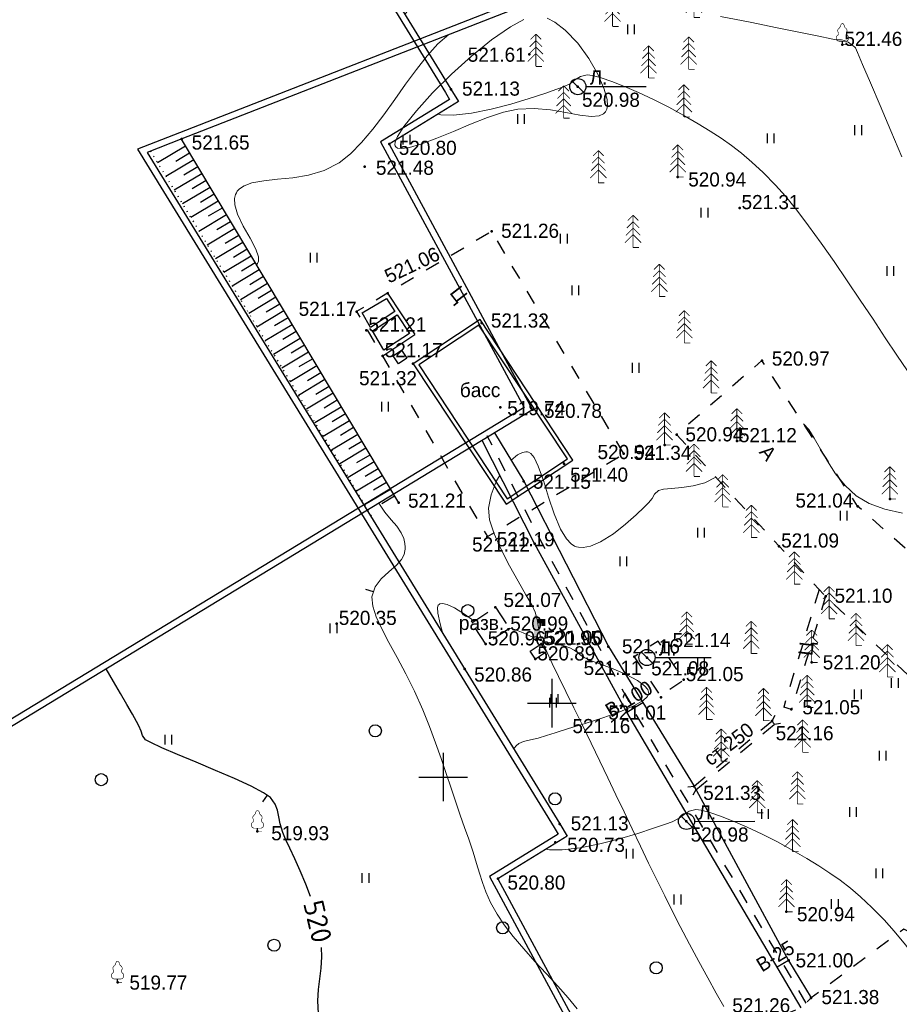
# Model space of a CAD drawing. Header units: millimetres. Extents: x 767170 to 66149698, y -983507 to 2493658.
# Tile 113 of 226: x 1940907 to 1995281, y -523785 to -462903. Entities that reach past the tile are written whole.
import ezdxf

# ---------------------------------------------------------------- set-up
doc = ezdxf.new("R2010")
doc.units = ezdxf.units.MM
for name, pattern in [('Д_ТРОТ_ТРУБА', [3, 1.5, -1.5]), ('ДОРОГИ_СТРОЯЩ', [9, 8, -1]), ('ЗД_СТР_РАЗВ', [3, 2, -1]), ('Контура низ откосов  Штриховая 0.1-0.5 - - - - - - -', [0.6, 0.1, -0.5])]:
    doc.linetypes.add(name, pattern=pattern)
for name, color, linetype in [('(001) Сетка', 92, 'Continuous'), ('(004) Точки рельефа', 7, 'Continuous'), ('(004a) Точки рельефа (отк.)', 7, 'Continuous'), ('(007) Здания', 7, 'Continuous'), ('(011) Колодцы', 7, 'Continuous'), ('(014) Водопровод', 5, 'ИК_Водопровод -------в--------'), ('(022) Возд. Линии', 7, 'Continuous'), ('(025) Дорога', 7, 'Continuous'), ('(027) Гидрография', 7, 'Continuous'), ('(028) Гидротехн.', 7, 'Continuous'), ('(031) Горизонтали', 42, 'Continuous'), ('(035) Откосы', 7, 'Continuous'), ('(036) Растительность', 7, 'Continuous'), ('(038) Деревья', 7, 'Continuous'), ('(040) Ограда', 7, 'Continuous'), ('C-TOPO-MAJR', 9, 'Continuous')]:
    doc.layers.add(name, color=color, linetype=linetype)
doc.layers.add('(032) Горизонтали утолщенные', color=32, linetype='Continuous', lineweight=30)
doc.layers.add('(042) Бергштрих', color=32, linetype='Continuous', lineweight=30)
doc.styles.add('BM-431', font='txt')
doc.styles.add('D-431', font='txt')
doc.styles.add('S', font='txtwr', dxfattribs={"oblique": 15})
doc.styles.get("Standard").update_dxf_attribs({"font": 'isocpeui.ttf'})
doc.styles.add('СПДС', font='isocpeur.ttf')
doc.linetypes.add('GAZ_VOZDUSH', pattern='A,1,-2,["~",Standard,S=3,R=0,X=-1.5,Y=-1.5],-1,10', length=14)
doc.linetypes.add('ИК_Водопровод -------в--------', pattern='A,9,-0.6,["В",Standard,S=1.2,R=0,X=0,Y=-0.6],-1.2', length=10.8)
doc.linetypes.add('ОГРАДА_БЕТ', pattern='A,4,["|",Standard,S=0.8,R=0,X=0,Y=-0.8],4', length=8)
doc.linetypes.add('ПОДПОРНАЯ СТЕНКА', pattern='A,2,["V",Standard,S=1.2,R=0,X=0,Y=-1.2],0.2,["V",Standard,S=0.8,R=0,X=0,Y=-0.8],0.25,["V",Standard,S=0.3,R=0,X=0,Y=-0.3],0.25', length=2.7)

# ---------------------------------------------------------------- blocks, each defined once
blk = doc.blocks.new('ell')
at = {"const_width": 0.05}
for points in [[(0, 2), (-0.329, 1.671)], [(0, 0), (0, 2)], [(0, 2), (0.329, 1.671)], [(0, 1.2), (-0.443, 0.757)], [(0, 1.6), (-0.386, 1.214)], [(0, 1.6), (0.386, 1.214)], [(0, 1.2), (0.443, 0.757)], [(0, 0.8), (-0.5, 0.3)], [(0, 0.8), (0.5, 0.3)], [(0, 0), (0.375, 0)]]:
    blk.add_lwpolyline(points, dxfattribs=at)
blk = doc.blocks.new('d')
at = {"layer": '(038) Деревья'}
blk.add_ellipse((0, 0), major_axis=(0.265, 0.265), ratio=1, start_param=5.497787, end_param=11.780972, dxfattribs=at)
blk = doc.blocks.new('I04010')
for p, q in [((-0.412273, 0.007146), (-0.412273, 1.207146)), ((0.387727, 1.207146), (0.387727, 0.007146))]:
    blk.add_line(p, q)
blk = doc.blocks.new('Setka')
at = {"layer": '(001) Сетка'}
for p, q in [((0, 1.5), (0, -1.5)), ((-1.5, 0), (1.5, 0))]:
    blk.add_line(p, q, dxfattribs=at)
blk = doc.blocks.new('karagach-flat-5')
at = {"layer": '(038) Деревья', "const_width": 0.0375}
for points in [[(0, 1.312, 0.246034), (-0.117, 1.159, 0.489079)], [(0, 1.312, -0.246034), (0.117, 1.159, -0.489079)], [(-0.315, 0.559, 0.383603), (-0.255, 0.753, 0.352912)], [(-0.208, 1.009, 0.430853), (-0.255, 0.753, 0.548276)], [(-0.208, 1.009, 0.181567), (-0.117, 1.159, 0.303004)], [(0.208, 1.009, -0.181567), (0.117, 1.159, -0.303004)], [(0.208, 1.009, -0.430853), (0.255, 0.753, -0.548276)], [(0.315, 0.559, -0.383603), (0.255, 0.753, -0.352912)], [(-0.315, 0.559, 0.626949), (-0.218, 0.206, 0.702465)], [(0.315, 0.559, -0.626949), (0.218, 0.206, -0.702465)]]:
    blk.add_lwpolyline(points, format="xyb", dxfattribs=at)
for points in [[(0, 0.206), (-0.218, 0.206)], [(0, 0), (0, 0.206)], [(0, 0.206), (0.218, 0.206)], [(0, 0), (0.281, 0)]]:
    blk.add_lwpolyline(points, dxfattribs=at)
at = {"layer": '(038) Деревья'}
blk.add_lwpolyline([(0, 0), (0, 0.206)], dxfattribs=at)
blk = doc.blocks.new('I03040-flat-1')
at = {"layer": '(028) Гидротехн.'}
blk.add_line((0, 0), (0.4, 0), dxfattribs=at)
for points in [[(-0.025, -0.005), (0.225, -0.005), (-0.025, 1.475), (0.225, 1.475)], [(0.2, 1.26), (0.2, 1.01), (0.68, 1.26), (0.43, 1.01)], [(0.68, 1.26), (0.43, 1.01), (0.68, 0.845), (0.43, 0.845)]]:
    blk.add_trace(points, dxfattribs=at)
at = {"color": 4, "style": 'S', "oblique": 15}
blk.add_attdef('Z', (0.982, -0.055), '', height=1, dxfattribs=at)
blk = doc.blocks.new('I01171-flat-2')
at = {"layer": '(011) Колодцы'}
blk.add_line((-0.361, 0.349), (0.351, -0.349), dxfattribs=at)
blk.add_circle((0, 0), 0.5, dxfattribs=at)
at = {"color": 4, "style": 'S', "oblique": 15}
blk.add_attdef('Z', (0.808, -0.547), '', height=1, dxfattribs=at)
blk = doc.blocks.new('ell-flat-3')
at = {"layer": '(038) Деревья', "const_width": 0.05}
for points in [[(0, 2), (-0.329, 1.671)], [(0, 0), (0, 2)], [(0, 2), (0.329, 1.671)], [(0, 1.2), (-0.443, 0.757)], [(0, 1.6), (-0.386, 1.214)], [(0, 1.6), (0.386, 1.214)], [(0, 1.2), (0.443, 0.757)], [(0, 0.8), (-0.5, 0.3)], [(0, 0.8), (0.5, 0.3)], [(0, 0), (0.375, 0)]]:
    blk.add_lwpolyline(points, dxfattribs=at)
blk = doc.blocks.new('ell-flat-4')
at = {"layer": '(038) Деревья', "const_width": 0.05}
for points in [[(0, 2), (-0.329, 1.671)], [(0, 0), (0, 2)], [(0, 2), (0.329, 1.671)], [(0, 1.2), (-0.443, 0.757)], [(0, 1.6), (-0.386, 1.214)], [(0, 1.6), (0.386, 1.214)], [(0, 1.2), (0.443, 0.757)], [(0, 0.8), (-0.5, 0.3)], [(0, 0.8), (0.5, 0.3)], [(0, 0), (0.375, 0)]]:
    blk.add_lwpolyline(points, dxfattribs=at)
blk = doc.blocks.new('ell-flat-5')
at = {"layer": '(038) Деревья', "const_width": 0.05}
for points in [[(0, 2), (-0.329, 1.671)], [(0, 0), (0, 2)], [(0, 2), (0.329, 1.671)], [(0, 1.2), (-0.443, 0.757)], [(0, 1.6), (-0.386, 1.214)], [(0, 1.6), (0.386, 1.214)], [(0, 1.2), (0.443, 0.757)], [(0, 0.8), (-0.5, 0.3)], [(0, 0.8), (0.5, 0.3)], [(0, 0), (0.375, 0)]]:
    blk.add_lwpolyline(points, dxfattribs=at)
blk = doc.blocks.new('ell-flat-6')
at = {"layer": '(038) Деревья', "const_width": 0.05}
for points in [[(0, 2), (-0.329, 1.671)], [(0, 0), (0, 2)], [(0, 2), (0.329, 1.671)], [(0, 1.2), (-0.443, 0.757)], [(0, 1.6), (-0.386, 1.214)], [(0, 1.6), (0.386, 1.214)], [(0, 1.2), (0.443, 0.757)], [(0, 0.8), (-0.5, 0.3)], [(0, 0.8), (0.5, 0.3)], [(0, 0), (0.375, 0)]]:
    blk.add_lwpolyline(points, dxfattribs=at)
blk = doc.blocks.new('ell-flat-7')
at = {"layer": '(038) Деревья', "const_width": 0.05}
for points in [[(0, 2), (-0.329, 1.671)], [(0, 0), (0, 2)], [(0, 2), (0.329, 1.671)], [(0, 1.2), (-0.443, 0.757)], [(0, 1.6), (-0.386, 1.214)], [(0, 1.6), (0.386, 1.214)], [(0, 1.2), (0.443, 0.757)], [(0, 0.8), (-0.5, 0.3)], [(0, 0.8), (0.5, 0.3)], [(0, 0), (0.375, 0)]]:
    blk.add_lwpolyline(points, dxfattribs=at)
blk = doc.blocks.new('ell-flat-8')
at = {"layer": '(038) Деревья', "const_width": 0.05}
for points in [[(0, 2), (-0.329, 1.671)], [(0, 0), (0, 2)], [(0, 2), (0.329, 1.671)], [(0, 1.2), (-0.443, 0.757)], [(0, 1.6), (-0.386, 1.214)], [(0, 1.6), (0.386, 1.214)], [(0, 1.2), (0.443, 0.757)], [(0, 0.8), (-0.5, 0.3)], [(0, 0.8), (0.5, 0.3)], [(0, 0), (0.375, 0)]]:
    blk.add_lwpolyline(points, dxfattribs=at)
blk = doc.blocks.new('ell-flat-9')
at = {"layer": '(038) Деревья', "const_width": 0.05}
for points in [[(0, 2), (-0.329, 1.671)], [(0, 0), (0, 2)], [(0, 2), (0.329, 1.671)], [(0, 1.2), (-0.443, 0.757)], [(0, 1.6), (-0.386, 1.214)], [(0, 1.6), (0.386, 1.214)], [(0, 1.2), (0.443, 0.757)], [(0, 0.8), (-0.5, 0.3)], [(0, 0.8), (0.5, 0.3)], [(0, 0), (0.375, 0)]]:
    blk.add_lwpolyline(points, dxfattribs=at)
blk = doc.blocks.new('ell-flat-10')
at = {"layer": '(038) Деревья', "const_width": 0.05}
for points in [[(0, 2), (-0.329, 1.671)], [(0, 0), (0, 2)], [(0, 2), (0.329, 1.671)], [(0, 1.2), (-0.443, 0.757)], [(0, 1.6), (-0.386, 1.214)], [(0, 1.6), (0.386, 1.214)], [(0, 1.2), (0.443, 0.757)], [(0, 0.8), (-0.5, 0.3)], [(0, 0.8), (0.5, 0.3)], [(0, 0), (0.375, 0)]]:
    blk.add_lwpolyline(points, dxfattribs=at)
blk = doc.blocks.new('ell-flat-11')
at = {"layer": '(038) Деревья', "const_width": 0.05}
for points in [[(0, 2), (-0.329, 1.671)], [(0, 0), (0, 2)], [(0, 2), (0.329, 1.671)], [(0, 1.2), (-0.443, 0.757)], [(0, 1.6), (-0.386, 1.214)], [(0, 1.6), (0.386, 1.214)], [(0, 1.2), (0.443, 0.757)], [(0, 0.8), (-0.5, 0.3)], [(0, 0.8), (0.5, 0.3)], [(0, 0), (0.375, 0)]]:
    blk.add_lwpolyline(points, dxfattribs=at)
blk = doc.blocks.new('ell-flat-12')
at = {"layer": '(038) Деревья', "const_width": 0.05}
for points in [[(0, 2), (-0.329, 1.671)], [(0, 0), (0, 2)], [(0, 2), (0.329, 1.671)], [(0, 1.2), (-0.443, 0.757)], [(0, 1.6), (-0.386, 1.214)], [(0, 1.6), (0.386, 1.214)], [(0, 1.2), (0.443, 0.757)], [(0, 0.8), (-0.5, 0.3)], [(0, 0.8), (0.5, 0.3)], [(0, 0), (0.375, 0)]]:
    blk.add_lwpolyline(points, dxfattribs=at)
blk = doc.blocks.new('ell-flat-13')
at = {"layer": '(038) Деревья', "const_width": 0.05}
for points in [[(0, 2), (-0.329, 1.671)], [(0, 0), (0, 2)], [(0, 2), (0.329, 1.671)], [(0, 1.2), (-0.443, 0.757)], [(0, 1.6), (-0.386, 1.214)], [(0, 1.6), (0.386, 1.214)], [(0, 1.2), (0.443, 0.757)], [(0, 0.8), (-0.5, 0.3)], [(0, 0.8), (0.5, 0.3)], [(0, 0), (0.375, 0)]]:
    blk.add_lwpolyline(points, dxfattribs=at)
blk = doc.blocks.new('ell-flat-14')
at = {"layer": '(038) Деревья', "const_width": 0.05}
for points in [[(0, 2), (-0.329, 1.671)], [(0, 0), (0, 2)], [(0, 2), (0.329, 1.671)], [(0, 1.2), (-0.443, 0.757)], [(0, 1.6), (-0.386, 1.214)], [(0, 1.6), (0.386, 1.214)], [(0, 1.2), (0.443, 0.757)], [(0, 0.8), (-0.5, 0.3)], [(0, 0.8), (0.5, 0.3)], [(0, 0), (0.375, 0)]]:
    blk.add_lwpolyline(points, dxfattribs=at)
blk = doc.blocks.new('ell-flat-15')
at = {"layer": '(038) Деревья', "const_width": 0.05}
for points in [[(0, 2), (-0.329, 1.671)], [(0, 0), (0, 2)], [(0, 2), (0.329, 1.671)], [(0, 1.2), (-0.443, 0.757)], [(0, 1.6), (-0.386, 1.214)], [(0, 1.6), (0.386, 1.214)], [(0, 1.2), (0.443, 0.757)], [(0, 0.8), (-0.5, 0.3)], [(0, 0.8), (0.5, 0.3)], [(0, 0), (0.375, 0)]]:
    blk.add_lwpolyline(points, dxfattribs=at)
blk = doc.blocks.new('ell-flat-16')
at = {"layer": '(038) Деревья', "const_width": 0.05}
for points in [[(0, 2), (-0.329, 1.671)], [(0, 0), (0, 2)], [(0, 2), (0.329, 1.671)], [(0, 1.2), (-0.443, 0.757)], [(0, 1.6), (-0.386, 1.214)], [(0, 1.6), (0.386, 1.214)], [(0, 1.2), (0.443, 0.757)], [(0, 0.8), (-0.5, 0.3)], [(0, 0.8), (0.5, 0.3)], [(0, 0), (0.375, 0)]]:
    blk.add_lwpolyline(points, dxfattribs=at)
blk = doc.blocks.new('ell-flat-17')
at = {"layer": '(038) Деревья', "const_width": 0.05}
for points in [[(0, 2), (-0.329, 1.671)], [(0, 0), (0, 2)], [(0, 2), (0.329, 1.671)], [(0, 1.2), (-0.443, 0.757)], [(0, 1.6), (-0.386, 1.214)], [(0, 1.6), (0.386, 1.214)], [(0, 1.2), (0.443, 0.757)], [(0, 0.8), (-0.5, 0.3)], [(0, 0.8), (0.5, 0.3)], [(0, 0), (0.375, 0)]]:
    blk.add_lwpolyline(points, dxfattribs=at)
blk = doc.blocks.new('ell-flat-18')
at = {"layer": '(038) Деревья', "const_width": 0.05}
for points in [[(0, 2), (-0.329, 1.671)], [(0, 0), (0, 2)], [(0, 2), (0.329, 1.671)], [(0, 1.2), (-0.443, 0.757)], [(0, 1.6), (-0.386, 1.214)], [(0, 1.6), (0.386, 1.214)], [(0, 1.2), (0.443, 0.757)], [(0, 0.8), (-0.5, 0.3)], [(0, 0.8), (0.5, 0.3)], [(0, 0), (0.375, 0)]]:
    blk.add_lwpolyline(points, dxfattribs=at)
blk = doc.blocks.new('I01171-flat-3')
at = {"layer": '(011) Колодцы'}
blk.add_line((-0.361, 0.349), (0.351, -0.349), dxfattribs=at)
blk.add_circle((0, 0), 0.5, dxfattribs=at)
at = {"color": 4, "style": 'S', "oblique": 15}
blk.add_attdef('Z', (0.808, -0.547), '', height=1, dxfattribs=at)
blk = doc.blocks.new('ell-flat-38')
at = {"layer": '(038) Деревья', "const_width": 0.05}
for points in [[(0, 2), (-0.329, 1.671)], [(0, 0), (0, 2)], [(0, 2), (0.329, 1.671)], [(0, 1.2), (-0.443, 0.757)], [(0, 1.6), (-0.386, 1.214)], [(0, 1.6), (0.386, 1.214)], [(0, 1.2), (0.443, 0.757)], [(0, 0.8), (-0.5, 0.3)], [(0, 0.8), (0.5, 0.3)], [(0, 0), (0.375, 0)]]:
    blk.add_lwpolyline(points, dxfattribs=at)
blk = doc.blocks.new('ell-flat-31-flat-1')
at = {"layer": '(038) Деревья', "const_width": 0.05}
for points in [[(0, 2), (-0.329, 1.671)], [(0, 0), (0, 2)], [(0, 2), (0.329, 1.671)], [(0, 1.2), (-0.443, 0.757)], [(0, 1.6), (-0.386, 1.214)], [(0, 1.6), (0.386, 1.214)], [(0, 1.2), (0.443, 0.757)], [(0, 0.8), (-0.5, 0.3)], [(0, 0.8), (0.5, 0.3)], [(0, 0), (0.375, 0)]]:
    blk.add_lwpolyline(points, dxfattribs=at)
blk = doc.blocks.new('ell-flat-30-flat-1')
at = {"layer": '(038) Деревья', "const_width": 0.05}
for points in [[(0, 2), (-0.329, 1.671)], [(0, 0), (0, 2)], [(0, 2), (0.329, 1.671)], [(0, 1.2), (-0.443, 0.757)], [(0, 1.6), (-0.386, 1.214)], [(0, 1.6), (0.386, 1.214)], [(0, 1.2), (0.443, 0.757)], [(0, 0.8), (-0.5, 0.3)], [(0, 0.8), (0.5, 0.3)], [(0, 0), (0.375, 0)]]:
    blk.add_lwpolyline(points, dxfattribs=at)
blk = doc.blocks.new('ell-flat-29-flat-1')
at = {"layer": '(038) Деревья', "const_width": 0.05}
for points in [[(0, 2), (-0.329, 1.671)], [(0, 0), (0, 2)], [(0, 2), (0.329, 1.671)], [(0, 1.2), (-0.443, 0.757)], [(0, 1.6), (-0.386, 1.214)], [(0, 1.6), (0.386, 1.214)], [(0, 1.2), (0.443, 0.757)], [(0, 0.8), (-0.5, 0.3)], [(0, 0.8), (0.5, 0.3)], [(0, 0), (0.375, 0)]]:
    blk.add_lwpolyline(points, dxfattribs=at)
blk = doc.blocks.new('karagach-flat-29-flat-1')
at = {"layer": '(038) Деревья', "const_width": 0.0375}
for points in [[(0, 1.312, 0.246034), (-0.117, 1.159, 0.489079)], [(0, 1.312, -0.246034), (0.117, 1.159, -0.489079)], [(-0.315, 0.559, 0.383603), (-0.255, 0.753, 0.352912)], [(-0.208, 1.009, 0.430853), (-0.255, 0.753, 0.548276)], [(-0.208, 1.009, 0.181567), (-0.117, 1.159, 0.303004)], [(0.208, 1.009, -0.181567), (0.117, 1.159, -0.303004)], [(0.208, 1.009, -0.430853), (0.255, 0.753, -0.548276)], [(0.315, 0.559, -0.383603), (0.255, 0.753, -0.352912)], [(-0.315, 0.559, 0.626949), (-0.218, 0.206, 0.702465)], [(0.315, 0.559, -0.626949), (0.218, 0.206, -0.702465)]]:
    blk.add_lwpolyline(points, format="xyb", dxfattribs=at)
for points in [[(0, 0.206), (-0.218, 0.206)], [(0, 0), (0, 0.206)], [(0, 0.206), (0.218, 0.206)], [(0, 0), (0.281, 0)]]:
    blk.add_lwpolyline(points, dxfattribs=at)
at = {"layer": '(038) Деревья'}
blk.add_lwpolyline([(0, 0), (0, 0.206)], dxfattribs=at)
blk = doc.blocks.new('ell-flat-2-flat-1-flat-1')
at = {"layer": '(038) Деревья', "const_width": 0.05}
for points in [[(0, 2), (-0.329, 1.671)], [(0, 0), (0, 2)], [(0, 2), (0.329, 1.671)], [(0, 1.2), (-0.443, 0.757)], [(0, 1.6), (-0.386, 1.214)], [(0, 1.6), (0.386, 1.214)], [(0, 1.2), (0.443, 0.757)], [(0, 0.8), (-0.5, 0.3)], [(0, 0.8), (0.5, 0.3)], [(0, 0), (0.375, 0)]]:
    blk.add_lwpolyline(points, dxfattribs=at)
blk = doc.blocks.new('karagach-flat-30-flat-1-flat-1')
at = {"layer": '(038) Деревья', "const_width": 0.0375}
for points in [[(0, 1.312, 0.246034), (-0.117, 1.159, 0.489079)], [(0, 1.312, -0.246034), (0.117, 1.159, -0.489079)], [(-0.315, 0.559, 0.383603), (-0.255, 0.753, 0.352912)], [(-0.208, 1.009, 0.430853), (-0.255, 0.753, 0.548276)], [(-0.208, 1.009, 0.181567), (-0.117, 1.159, 0.303004)], [(0.208, 1.009, -0.181567), (0.117, 1.159, -0.303004)], [(0.208, 1.009, -0.430853), (0.255, 0.753, -0.548276)], [(0.315, 0.559, -0.383603), (0.255, 0.753, -0.352912)], [(-0.315, 0.559, 0.626949), (-0.218, 0.206, 0.702465)], [(0.315, 0.559, -0.626949), (0.218, 0.206, -0.702465)]]:
    blk.add_lwpolyline(points, format="xyb", dxfattribs=at)
for points in [[(0, 0.206), (-0.218, 0.206)], [(0, 0), (0, 0.206)], [(0, 0.206), (0.218, 0.206)], [(0, 0), (0.281, 0)]]:
    blk.add_lwpolyline(points, dxfattribs=at)
at = {"layer": '(038) Деревья'}
blk.add_lwpolyline([(0, 0), (0, 0.206)], dxfattribs=at)
blk = doc.blocks.new('A$C05d28b1e')
at = {"layer": '(004) Точки рельефа', "color": 7, "linetype": 'ByBlock', "lineweight": -2}
for p in [(-47704, 178556), (-67057, 177960), (-88538, 172723), (-77229, 171004), (-54063, 168461), (-69382, 167003), (-75815, 163183), (-77731, 162048), (-70010, 161343), (-74238, 158818), (-68851, 156117), (-54227, 154050), (-61218, 153257), (-64905, 152644), (-75130, 150224), (-69649, 148129), (-69153, 143765), (-66646, 141764), (-60568, 140704), (-59788, 140654), (-49599, 140351), (-71058, 139940), (-58913, 138200), (-65180, 130363), (-57345, 130523), (-68996, 126975), (-51162, 124931), (-45955, 113584), (-60133, 110541), (-51231, 109005), (-51979, 108361), (-60678, 106122), (-38051, 105022), (-40043, 104576), (-60013, 102269), (-44895, 102103), (-42025, 99008), (-72241, 97318), (-55448, 95902), (-44132, 92017), (-54302, 91845), (-45339, 91293), (-50158, 87260), (-77143, 84466), (-58737, 83797), (-44310, 76497), (-85793, 75142), (-42918, 74170)]:
    blk.add_point(p, dxfattribs=at)
at = {"layer": '(004a) Точки рельефа (отк.)', "color": 7, "linetype": 'ByBlock', "lineweight": -2}
for p in [(-77131, 160896), (-76122, 159308), (-68358, 142401), (-69749, 141485), (-66324, 141497), (-58325, 141379), (-66682, 140556), (-57515, 139277)]:
    blk.add_point(p, dxfattribs=at)
at = {"layer": '(007) Здания', "ltscale": 600}
for points in [[(-75815, 163183), (-74126, 160627)], [(-76122, 159308), (-74126, 160627)]]:
    blk.add_lwpolyline(points, dxfattribs=at)
for points in [[(-74238, 158818), (-68495, 150128), (-64357, 152863), (-70100, 161553)], [(-73892, 158747), (-68424, 150475), (-64703, 152934), (-70171, 161207)]]:
    blk.add_lwpolyline(points, close=True, dxfattribs=at)
at = {"layer": '(007) Здания', "linetype": 'ЗД_СТР_РАЗВ', "ltscale": 600}
blk.add_lwpolyline([(-69153, 143765), (-68285, 142452), (-69749, 141485), (-70617, 142798)], close=True, dxfattribs=at)
at = {"layer": '(014) Водопровод', "linetype": 'GAZ_VOZDUSH', "ltscale": 600, "flags": 128}
for points in [[(-54302, 91845), (-53329, 92441)], [(-44310, 76497), (-45016, 76081)]]:
    blk.add_lwpolyline(points, dxfattribs=at)
at = {"layer": '(022) Возд. Линии', "color": 0, "ltscale": 600, "flags": 128}
for points in [[(-59286, 140657), (-55825, 140657)], [(-56840, 130523), (-53123, 130528)]]:
    blk.add_lwpolyline(points, dxfattribs=at)
at = {"layer": '(025) Дорога', "linetype": 'Д_ТРОТ_ТРУБА', "ltscale": 600, "flags": 128}
for points in [[(-61218, 153257), (-69382, 167003), (-77731, 162048), (-69649, 148129), (-61218, 153257)], [(-42419, 99433), (-44611, 92161)], [(-42025, 99008), (-44132, 92017)], [(-44132, 92017), (-44611, 92161)]]:
    blk.add_lwpolyline(points, dxfattribs=at)
blk.add_lwpolyline([(-60568, 140704), (-58983, 138306), (-57515, 139277), (-59100, 141675)], close=True, dxfattribs=at)
at = {"layer": '(028) Гидротехн.', "ltscale": 600}
for points in [[(-62483, 109113), (-60678, 106122), (-55448, 95902), (-50158, 87260), (-44310, 76497), (-42918, 74170)], [(-43534, 73566), (-54302, 91845), (-60013, 102269), (-63249, 108647)]]:
    blk.add_lwpolyline(points, dxfattribs=at)
at = {"layer": '(028) Гидротехн.', "color": 3, "linetype": 'Д_ТРОТ_ТРУБА', "ltscale": 600, "flags": 128}
blk.add_lwpolyline([(-43219, 73859), (-53987, 92138), (-59698, 102562), (-62935, 108940)], dxfattribs=at)
at = {"layer": '(028) Гидротехн.', "linetype": 'Д_ТРОТ_ТРУБА', "ltscale": 600}
for points in [[(-50158, 87260), (-45339, 91293)], [(-50036, 87036), (-45179, 91101)]]:
    blk.add_lwpolyline(points, dxfattribs=at)
at = {"layer": '(031) Горизонтали', "color": 42, "linetype": 'Continuous', "lineweight": 0, "ltscale": 600}
for points in [[(-44025, 171606), (-44715, 173229), (-45379, 174791), (-45973, 176188), (-46454, 177316), (-46776, 178072), (-46897, 178352), (-46953, 178409), (-47014, 178460), (-47124, 178546), (-47340, 178698), (-47573, 178816), (-47750, 178849), (-47901, 178844), (-48089, 178849), (-48394, 178910), (-49153, 179067), (-50293, 179303), (-51738, 179599), (-53414, 179935), (-55246, 180292)], [(-67399, 180099), (-68222, 179658), (-69385, 178854), (-70627, 177847), (-71868, 176721), (-73032, 175563), (-74040, 174456), (-74815, 173485), (-75213, 172863), (-75357, 172515), (-75370, 172350), (-75349, 172290), (-75310, 172236), (-75196, 172161), (-74943, 172121), (-74468, 172184), (-73695, 172416), (-72772, 172768), (-71751, 173191), (-70688, 173634), (-69636, 174045), (-68647, 174373), (-67777, 174567), (-66752, 174613), (-65744, 174516), (-64791, 174350), (-63931, 174190), (-63204, 174109), (-62743, 174151), (-62480, 174270), (-62350, 174400), (-62299, 174481), (-62299, 174481), (-62264, 174565), (-62228, 174768), (-62255, 175155), (-62423, 175793), (-62819, 176717), (-63380, 177697), (-64065, 178640), (-64832, 179454), (-65476, 179948), (-65962, 180198)], [(-72037, 179180), (-72705, 178593), (-73372, 177860), (-74039, 177018), (-74708, 176105), (-75379, 175159), (-76054, 174217), (-76735, 173317), (-77422, 172497), (-78116, 171794), (-78820, 171246), (-79742, 170780), (-80709, 170491), (-81681, 170324), (-82615, 170224), (-83472, 170136), (-84210, 170005), (-84687, 169832), (-84966, 169644), (-85109, 169484), (-85166, 169393), (-85219, 169280), (-85277, 169040), (-85264, 168644), (-85099, 168071), (-84740, 167318), (-84322, 166576), (-83965, 165897), (-83802, 165437), (-83791, 165158), (-83852, 165010), (-83905, 164949), (-83919, 164939)], [(-70456, 142904), (-70482, 142924), (-71065, 143344), (-71686, 143727), (-72142, 143931), (-72428, 143988), (-72579, 143967), (-72640, 143936), (-72682, 143893), (-72726, 143746), (-72711, 143395), (-72572, 142731), (-72404, 142126)], [(-68019, 134986), (-68018, 134988), (-67975, 135063), (-67876, 135191), (-67699, 135336), (-67414, 135461), (-66992, 135560), (-66510, 135659), (-65985, 135825), (-65457, 136006), (-64626, 136258), (-63607, 136567), (-62513, 136918), (-61459, 137295), (-60559, 137683), (-60026, 137991), (-59775, 138216), (-59691, 138361), (-59677, 138432), (-59681, 138512), (-59739, 138673), (-59935, 138914), (-60362, 139231), (-61075, 139608), (-61877, 139950), (-62648, 140244), (-63271, 140476), (-63625, 140630), (-63885, 140808), (-64079, 140964), (-64277, 141108), (-64550, 141253), (-64903, 141372), (-65362, 141487), (-65828, 141589), (-66201, 141668), (-66382, 141718), (-66497, 141840), (-66567, 141931), (-66652, 141935), (-66723, 141928), (-66805, 141891), (-66992, 141981), (-67432, 142182), (-67961, 142391), (-68300, 142474)], [(-43388, 109673), (-43064, 109326), (-42720, 108786), (-42340, 108110), (-41908, 107357), (-41407, 106586), (-40821, 105853), (-40134, 105217), (-39329, 104736), (-38371, 104397), (-37279, 104154)], [(-36953, 112947), (-37615, 113923), (-38332, 114997), (-39092, 116139), (-39882, 117324), (-40687, 118522), (-41496, 119706), (-42295, 120847), (-43071, 121919), (-43810, 122894), (-44500, 123743), (-45127, 124438), (-45890, 125206), (-46575, 125850), (-47213, 126400), (-47835, 126884), (-48471, 127330), (-49153, 127767), (-49911, 128223), (-50777, 128728), (-51720, 129249), (-52667, 129731), (-53589, 130164), (-54456, 130538), (-55238, 130844), (-55904, 131072), (-56424, 131212), (-56769, 131254), (-57177, 131159), (-57486, 130956), (-57800, 130715), (-58222, 130505), (-58637, 130359), (-59374, 130102), (-60352, 129781), (-61487, 129441), (-62699, 129127), (-63906, 128884), (-65025, 128759), (-65801, 128773), (-66006, 128811)], [(-61468, 107431), (-61062, 107756), (-60753, 107899), (-60552, 107937), (-60454, 107937), (-60382, 107923), (-60243, 107838), (-60043, 107585), (-59786, 107055), (-59471, 106168), (-59146, 105143), (-58795, 104101), (-58402, 103163), (-58046, 102567), (-57750, 102251), (-57536, 102117), (-57424, 102076), (-57291, 102047), (-57012, 102035), (-56564, 102117), (-55935, 102377), (-55138, 102874), (-54385, 103466), (-53734, 104050), (-53244, 104524), (-52975, 104785), (-52744, 105060), (-52592, 105316), (-52344, 105547), (-52047, 105626), (-51551, 105673), (-50918, 105728), (-50209, 105834), (-49485, 106032), (-48807, 106365)], [(-48313, 73648), (-48783, 74478), (-49303, 75412), (-49858, 76425), (-50434, 77495), (-51015, 78600), (-51486, 79518), (-51969, 80481), (-52461, 81482), (-52962, 82511), (-53467, 83560), (-53974, 84620), (-54481, 85684), (-54985, 86742), (-55484, 87786), (-55975, 88808), (-56519, 89930), (-57059, 91038), (-57583, 92109), (-58077, 93118), (-58526, 94041), (-58917, 94854), (-59237, 95531), (-59471, 96049), (-59606, 96384), (-59734, 96838), (-59794, 97205), (-59852, 97573), (-59974, 98029), (-60172, 98442), (-60547, 99103), (-61032, 99944), (-61565, 100896), (-62079, 101892), (-62511, 102863), (-62795, 103741), (-62866, 104456), (-62703, 105284), (-62389, 106097), (-62159, 106498)], [(-57373, 73507), (-57936, 74174), (-58583, 74896), (-59280, 75656), (-59993, 76434), (-60687, 77211), (-61330, 77968), (-61887, 78686), (-62325, 79346), (-62729, 80085), (-63022, 80725), (-63241, 81310), (-63420, 81884), (-63597, 82493), (-63807, 83180), (-64086, 83991), (-64341, 84707), (-64604, 85473), (-64878, 86286), (-65165, 87143), (-65469, 88041), (-65794, 88978), (-66142, 89951), (-66518, 90957), (-66923, 91994), (-67427, 93142), (-67966, 94219), (-68507, 95223), (-69017, 96147), (-69461, 96989), (-69806, 97743), (-70019, 98407), (-70065, 98975), (-69873, 99590), (-69489, 100085), (-69013, 100514), (-68543, 100929), (-68237, 101287), (-68083, 101589), (-68027, 101813), (-68016, 101932), (-68014, 102052), (-68029, 102275), (-68095, 102577), (-68251, 102933), (-68533, 103338), (-68881, 103746), (-69261, 104206), (-69638, 104765)]]:
    blk.add_lwpolyline(points, dxfattribs=at)
at = {"layer": '(035) Откосы', "ltscale": 600}
for p, q in [((-90036, 171257), (-88309, 172289)), ((-88918, 171350), (-88056, 171865)), ((-89524, 170412), (-87802, 171440)), ((-89013, 169566), (-87296, 170592)), ((-88409, 170502), (-87549, 171016)), ((-87899, 169655), (-87042, 170167)), ((-88501, 168720), (-86789, 169743)), ((-87390, 168808), (-86535, 169319)), ((-87989, 167875), (-86282, 168894)), ((-87477, 167029), (-85775, 168046)), ((-86880, 167961), (-86028, 168470)), ((-86371, 167114), (-85521, 167621)), ((-86965, 166184), (-85268, 167197)), ((-86453, 165338), (-84761, 166348)), ((-85862, 166267), (-85014, 166773)), ((-85352, 165420), (-84508, 165924)), ((-85941, 164492), (-84254, 165500)), ((-84843, 164572), (-84001, 165075)), ((-85429, 163647), (-83747, 164651)), ((-84917, 162801), (-83240, 163802)), ((-84333, 163725), (-83494, 164227)), ((-83824, 162878), (-82987, 163378)), ((-84405, 161955), (-82733, 162954)), ((-83893, 161110), (-82227, 162105)), ((-83315, 162031), (-82480, 162529)), ((-82805, 161184), (-81973, 161681)), ((-83381, 160264), (-81720, 161256)), ((-82296, 160337), (-81466, 160832)), ((-82869, 159418), (-81213, 160408)), ((-82357, 158573), (-80706, 159559)), ((-81786, 159490), (-80959, 159984)), ((-81277, 158642), (-80452, 159135)), ((-81846, 157727), (-80199, 158711)), ((-81334, 156881), (-79692, 157862)), ((-80768, 157795), (-79946, 158286)), ((-80258, 156948), (-79439, 157438)), ((-80822, 156036), (-79185, 157013)), ((-79749, 156101), (-78932, 156589)), ((-80310, 155190), (-78678, 156165)), ((-79798, 154344), (-78171, 155316)), ((-79239, 155254), (-78425, 155740)), ((-78730, 154407), (-77918, 154892)), ((-79286, 153499), (-77664, 154467)), ((-78220, 153559), (-77411, 154043)), ((-78774, 152653), (-77158, 153619)), ((-77711, 152712), (-76904, 153194)), ((-78262, 151807), (-76651, 152770)), ((-77202, 151865), (-76397, 152346)), ((-77750, 150962), (-76144, 151921)), ((-77238, 150116), (-75637, 151073)), ((-76692, 151018), (-75890, 151497)), ((-76183, 150171), (-75383, 150648))]:
    blk.add_line(p, q, dxfattribs=at)
at = {"layer": '(035) Откосы', "linetype": 'ПОДПОРНАЯ СТЕНКА', "ltscale": 600}
for p, q in [((-77390, 161959), (-75893, 162848)), ((-76873, 161068), (-77390, 161959))]:
    blk.add_line(p, q, dxfattribs=at)
at = {"layer": '(035) Откосы', "ltscale": 600}
blk.add_lwpolyline([(-75130, 150224), (-88563, 172713)], dxfattribs=at)
at = {"layer": '(035) Откосы', "linetype": 'Контура низ откосов  Штриховая 0.1-0.5 - - - - - - -', "ltscale": 600}
blk.add_lwpolyline([(-90467, 171968), (-76780, 149360)], dxfattribs=at)
at = {"layer": '(035) Откосы', "linetype": 'ПОДПОРНАЯ СТЕНКА', "ltscale": 600, "flags": 128}
for points in [[(-75893, 162848), (-75372, 162060)], [(-75372, 162060), (-76873, 161068)], [(-76747, 160851), (-75234, 161851)], [(-75234, 161851), (-74472, 160698)], [(-76052, 159654), (-76747, 160851)], [(-74472, 160698), (-76052, 159654)]]:
    blk.add_lwpolyline(points, dxfattribs=at)
for points in [[(-75465, 159314), (-74955, 159651), (-74632, 159162), (-75142, 158825)], [(-66324, 141497), (-66000, 141010), (-66682, 140556), (-67006, 141043)]]:
    blk.add_lwpolyline(points, close=True, dxfattribs=at)
at = {"layer": '(040) Ограда', "ltscale": 600, "flags": 128}
blk.add_lwpolyline([(-66282, 181861), (-88684, 173095), (-91271, 172083), (-65521, 130154), (-65264, 129736)], dxfattribs=at)
at = {"layer": '(040) Ограда', "linetype": 'ОГРАДА_БЕТ', "ltscale": 600, "flags": 128}
blk.add_lwpolyline([(-66136, 181489), (-88538, 172723), (-90680, 171885), (-65180, 130363), (-64714, 129605)], dxfattribs=at)
at = {"layer": '(042) Бергштрих', "color": 32, "linetype": 'Continuous', "lineweight": 30, "ltscale": 600}
for p, q in [((-69969, 99282), (-70446, 99432)), ((-76554, 86710), (-76841, 86301))]:
    blk.add_line(p, q, dxfattribs=at)
at = {"ltscale": 600}
for points in [[(-45168, 91638), (-45342, 91297), (-45179, 91101), (-44808, 91161)], [(-50540, 87223), (-50158, 87260), (-50036, 87036), (-50228, 86713)]]:
    blk.add_lwpolyline(points, dxfattribs=at)
at = {"layer": '(001) Сетка', "xscale": 1000, "yscale": 1000, "zscale": 1000}
for p in [(-65665, 137831), (-65665, 87831)]:
    blk.add_blockref('Setka', p, dxfattribs=at)
at = {"layer": '(022) Возд. Линии', "xscale": 1000, "yscale": 1000, "zscale": 1000}
for name, p in [('karagach-flat-5', (-47704, 178556)), ('ell-flat-11', (-66651, 177203)), ('ell-flat-12', (-64934, 174003)), ('ell-flat-13', (-62788, 170005)), ('ell-flat-14', (-60642, 166005)), ('ell-flat-15', (-59019, 162979)), ('ell-flat-16', (-57478, 160109)), ('ell-flat-17', (-55817, 157012)), ('ell-flat-18', (-54227, 154050)), ('I03040-flat-1', (-66746, 141769)), ('ell-flat-4', (-57325, 141480)), ('ell-flat-3', (-53342, 140902)), ('ell-flat-10', (-49599, 140351)), ('I01171-flat-3', (-59786, 140657)), ('ell-flat-9', (-49881, 137569)), ('ell-flat-8', (-50162, 134797)), ('ell-flat-7', (-50486, 131596)), ('I01171-flat-2', (-57340, 130523)), ('ell-flat-6', (-50785, 128646)), ('ell-flat-5', (-51162, 124931)), ('ell-flat-2-flat-1-flat-1', (-51979, 108361)), ('ell-flat-31-flat-1', (-50158, 106420)), ('ell-flat-30-flat-1', (-48386, 104530)), ('ell-flat-38', (-38051, 105022)), ('ell-flat-29-flat-1', (-46615, 102642)), ('karagach-flat-29-flat-1', (-77143, 84466)), ('karagach-flat-30-flat-1-flat-1', (-85793, 75142))]:
    blk.add_blockref(name, p, dxfattribs=at)
at = {"layer": '(036) Растительность', "linetype": 'Continuous', "xscale": 500, "yscale": 500, "zscale": 500}
for p in [(-60769, 179187), (-46725, 172961), (-74646, 172380), (-56222, 167856), (-64920, 166245), (-80380, 165076), (-44736, 164254), (-60471, 158265), (-75976, 155862), (-47625, 149127), (-61235, 146291), (-44453, 138785), (-65493, 137784), (-60842, 128221), (-45409, 127015), (-57487, 117631), (-56122, 106309), (-49724, 102642), (-72435, 96715), (-49724, 94627), (-40026, 92636), (-58864, 92125), (-82643, 89832), (-38487, 88851), (-45768, 85245), (-40322, 85363), (-70461, 81292), (-51169, 79956), (-41447, 79687)]:
    blk.add_blockref('I04010', p, dxfattribs=at)
at = {"layer": '(038) Деревья', "linetype": 'Continuous', "xscale": 1000, "yscale": 1000, "zscale": 1000}
for name, p in [('ell', (-56102, 136822)), ('ell', (-52581, 136751)), ('ell', (-55195, 134243)), ('ell', (-52967, 131051)), ('ell', (-43955, 99756)), ('ell', (-41807, 97616)), ('d', (-64144, 98122)), ('ell', (-40143, 95958)), ('ell', (-38202, 94023)), ('d', (-69861, 90686)), ('d', (-86798, 87669)), ('d', (-58750, 86483)), ('d', (-61986, 78509)), ('d', (-76118, 77431)), ('d', (-52493, 76030))]:
    blk.add_blockref(name, p, dxfattribs=at)
at = {"layer": '(004) Точки рельефа', "linetype": 'ByBlock', "char_height": 875, "attachment_point": 4, "style": 'D-431'}
for s, insert in [('521.46', (-47579, 178906)), ('521.61', (-70864, 177926)), ('521.65', (-87927, 172495)), ('521.48', (-76539, 170934)), ('521.31', (-53938, 168811)), ('521.26', (-68799, 167037)), ('521.17', (-81316, 162211)), ('521.32', (-69430, 161487)), ('521.32', (-77582, 157924)), ('519.74', (-68422, 156069)), ('521.12', (-54102, 154400)), ('521.34', (-60622, 153307)), ('521.40', (-64536, 151957)), ('521.21', (-74556, 150351)), ('521.19', (-69068, 147964)), ('521.07', (-68654, 144212)), ('521.00', (-66077, 141878)), ('521.20', (-48921, 140351)), ('520.86', (-70469, 139599)), ('521.11', (-63700, 140011)), ('521.08', (-59525, 139981)), ('521.01', (-62173, 137247)), ('521.13', (-64498, 130395)), ('520.98', (-57083, 129705)), ('520.80', (-68409, 126734)), ('520.94', (-50513, 124778)), ('520.97', (-45347, 113702)), ('520.78', (-59430, 110473)), ('520.94', (-50688, 109018)), ('520.94', (-56122, 107924)), ('521.15', (-60117, 106092)), ('521.04', (-43889, 104925)), ('521.09', (-44770, 102453)), ('521.12', (-63877, 102209)), ('521.10', (-41471, 99039)), ('520.35', (-72116, 97668)), ('521.16', (-54610, 95908)), ('521.05', (-43460, 92142)), ('521.16', (-57672, 90978)), ('521.16', (-45110, 90539)), ('521.33', (-49592, 86849)), ('519.93', (-76290, 84352)), ('520.73', (-58003, 83636)), ('521.00', (-43878, 76494)), ('519.77', (-85057, 75118)), ('521.26', (-47790, 73711)), ('521.38', (-42281, 74220))]:
    blk.add_mtext(s, dxfattribs=dict(at, insert=insert))
at = {"layer": '(004) Точки рельефа', "linetype": 'ByBlock', "insert": (-75921, 164164), "char_height": 875, "attachment_point": 4, "rotation": 25.21221, "style": 'D-431'}
blk.add_mtext('521.06', dxfattribs=at)
at = {"layer": '(004a) Точки рельефа (отк.)', "linetype": 'ByBlock', "char_height": 875, "attachment_point": 4, "style": 'D-431'}
for s, insert in [('521.21', (-77006, 161246)), ('521.17', (-75997, 159658)), ('520.99', (-68233, 142751)), ('520.96', (-69624, 141835)), ('520.95', (-66199, 141847)), ('521.14', (-58200, 141729)), ('520.89', (-66557, 140906)), ('521.05', (-57390, 139627))]:
    blk.add_mtext(s, dxfattribs=dict(at, insert=insert))
at = {"layer": '(007) Здания', "style": 'BM-431'}
for s, p in [('басс', (-71352, 156757)), ('разв.', (-71412, 142358))]:
    blk.add_text(s, height=880, dxfattribs=at).set_placement(p)
at = {"layer": '(011) Колодцы', "style": 'BM-431'}
for p in [(-59053, 140779), (-56607, 130646)]:
    blk.add_text('Л.', height=875, dxfattribs=at).set_placement(p)
at = {"layer": '(014) Водопровод', "color": 0, "linetype": 'Continuous', "style": 'BM-431'}
for s, rotation, p in [('В-100', 30.93146, (-55302, 91487)), ('В-25', 31.48625, (-45959, 75744))]:
    blk.add_text(s, height=875, rotation=rotation, dxfattribs=at).set_placement(p)
at = {"layer": '(025) Дорога', "linetype": 'ДОРОГИ_СТРОЯЩ', "style": 'BM-431'}
for s, rotation, p in [('Ц', 307.89238, (-72023, 163198)), ('A', 309.26065, (-46172, 107905)), ('Ц', 83.32407, (-42848, 95297))]:
    blk.add_text(s, height=875, rotation=rotation, dxfattribs=at).set_placement(p)
at = {"layer": '(027) Гидрография', "color": 0, "style": 'D-431'}
blk.add_text('ст-250', height=875, rotation=37.10096, dxfattribs=at).set_placement((-49133, 88478))
at = {"layer": 'C-TOPO-MAJR', "color": 32, "linetype": 'Continuous', "lineweight": 30, "insert": (-73420, 78900), "char_height": 1250, "width": 2398.75, "attachment_point": 5, "rotation": 283.07345, "style": 'СПДС', "bg_fill": 3, "box_fill_scale": 1.254, "bg_fill_color": 256, "bg_fill_true_color": 13158600, "bg_fill_transparency": 0}
blk.add_mtext('520', dxfattribs=at)
at = {"layer": '(025) Дорога', "linetype": 'Д_ТРОТ_ТРУБА', "ltscale": 600, "flags": 128}
blk.add_lwpolyline([(27459, 120222), (8937, 104733), (7549, 103433), (-2273, 96670), (-15702, 86137), (-17767, 85381), (-18644, 85674), (-40043, 104576), (-45955, 113584), (-51231, 109005), (-44895, 102103), (-42025, 99008), (-25117, 82841), (-25117, 81951), (-25407, 81084), (-32229, 76172), (-32639, 76060), (-33388, 76495), (-37188, 78427), (-42918, 74170), (-43534, 73566), (-56171, 68379), (-72915, 59805), (-96929, 47597), (-121278, 30068), (-138829, 14906), (-139804, 14024), (-138021, 12053), (-129914, 19516), (-105640, 36924), (-88825, 45949), (-78921, 50853), (-56719, 62542), (-42094, 71045), (-39916, 71829), (-37271, 72176), (-35503, 71928), (-34406, 71614), (-29497, 64248), (-29370, 62878), (-30300, 61153), (-32643, 58416), (-31513, 56567), (-31513, 56567), (-31513, 56567)], dxfattribs=at)
at = {"layer": '(032) Горизонтали утолщенные', "color": 32, "linetype": 'Continuous', "lineweight": 30, "ltscale": 600}
for points in [[(-73871, 80454), (-74152, 81212), (-74498, 82038), (-74838, 82785), (-75147, 83440), (-75402, 83986), (-75580, 84409), (-75733, 84932), (-75818, 85380), (-75903, 85780), (-76056, 86165), (-76343, 86563), (-76765, 86858), (-77539, 87259), (-78562, 87733), (-79729, 88243), (-80936, 88755), (-82077, 89235), (-83048, 89647), (-83745, 89958), (-84064, 90131), (-84251, 90395), (-84340, 90665), (-84469, 90992), (-84623, 91276), (-84878, 91728), (-85212, 92313), (-85605, 92998), (-86039, 93746), (-86491, 94524)], [(-69640, 61482), (-69706, 61786), (-69789, 62264), (-69895, 62885), (-70029, 63616), (-70196, 64424), (-70401, 65278), (-70650, 66144), (-70921, 66880), (-71246, 67590), (-71605, 68292), (-71980, 69004), (-72350, 69745), (-72696, 70530), (-72999, 71379), (-73239, 72310), (-73377, 73212), (-73408, 73994), (-73367, 74694), (-73290, 75355), (-73210, 76017), (-73164, 76720), (-73179, 77297)]]:
    blk.add_lwpolyline(points, dxfattribs=at)
at = {"layer": '(040) Ограда', "ltscale": 600, "flags": 128}
blk.add_lwpolyline([(-65264, 129736), (-69528, 127118), (-60665, 110686), (-137359, 64080), (-200340, 25826), (-120613, -95364), (-115995, -101905)], dxfattribs=at)
at = {"layer": '(040) Ограда', "linetype": 'ОГРАДА_БЕТ', "ltscale": 600, "flags": 128}
blk.add_lwpolyline([(-64714, 129605), (-68996, 126975), (-60133, 110541), (-137151, 63738), (-199778, 25699), (-120282, -95139), (-115668, -101674)], dxfattribs=at)

msp = doc.modelspace()

# ---------------------------------------------------------------- block references
at = {"color": 5, "lineweight": 50}
msp.add_blockref('A$C05d28b1e', (2032748.06, -597565.05), dxfattribs=at)

# ---------------------------------------------------------------- next in the draw order: block references
msp.add_blockref('A$C05d28b1e', (2039466.73, -642998.3), dxfattribs=at)

doc.saveas('drawing.dxf')
